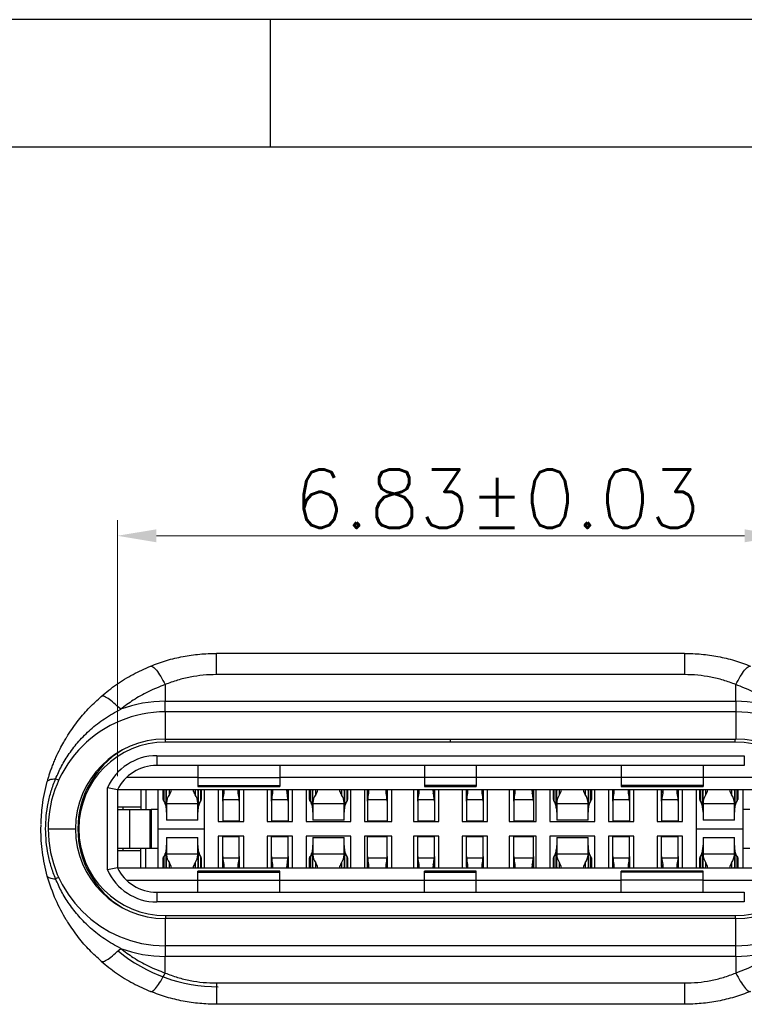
# Model space of a CAD drawing. Header units: inches. Extents: x 23.6 to 95.3, y 12.8 to 63.5.
# Tile 6 of 9: x 45.3 to 52.8, y 53.4 to 63.5. Entities that reach past the tile are written whole.
import ezdxf

# ---------------------------------------------------------------- set-up
doc = ezdxf.new("R2010")
doc.units = ezdxf.units.IN
doc.header["$MEASUREMENT"] = 0
doc.layers.add('DIM', color=3, linetype='Continuous', lineweight=9)
doc.styles.add('FAN', font='romans.shx')
doc.dimstyles.new('JUAN', dxfattribs={"dimscale": 0.4, "dimtxt": 1.5, "dimasz": 1, "dimexe": 0.4, "dimexo": 0.35, "dimgap": 0.2, "dimtad": 1, "dimzin": 0, "dimdsep": 46, "dimtxsty": 'FAN', "dimcen": 0, "dimclrd": 256, "dimclre": 256, "dimclrt": 6, "dimadec": 0, "dimazin": 0, "dimtfac": 1, "dimtmove": 0, "dimatfit": 3, "dimfxl": 1, "dimtolj": 1, "dimtzin": 0, "dimlwd": 9, "dimlwe": 9, "dimarcsym": 0})

# ---------------------------------------------------------------- blocks, each defined once
blk = doc.blocks.new('成品图框')
for p, q in [((1169.354, 45.473), (1097.653, 45.473)), ((1121.99, 45.473), (1121.99, 44.164)), ((1168.045, 44.164), (1098.962, 44.164))]:
    blk.add_line(p, q)
blk = doc.blocks.new('*D69')
at = {"layer": 'DEFPOINTS', "color": 0, "ltscale": 0.2, "transparency": 16777216}
for p in [(53.17, 58.249), (46.34, 55.643), (53.17, 55.643)]:
    blk.add_point(p, dxfattribs=at)
at = {"layer": 'DIM', "lineweight": 9, "ltscale": 0.2, "transparency": 16777216}
for p, q in [((46.34, 55.783), (46.34, 58.409)), ((53.17, 55.783), (53.17, 58.409)), ((46.74, 58.249), (52.77, 58.249))]:
    blk.add_line(p, q, dxfattribs=at)
at = {"layer": 'DIM', "ltscale": 0.2, "transparency": 16777216}
for points in [[(46.74, 58.315), (46.74, 58.182), (46.34, 58.249)], [(52.77, 58.315), (52.77, 58.182), (53.17, 58.249)]]:
    blk.add_solid(points, dxfattribs=at)
at = {"layer": 'DIM', "color": 6, "ltscale": 0.2, "transparency": 16777216, "insert": (50.233, 58.629), "char_height": 0.6, "attachment_point": 5, "style": 'FAN'}
blk.add_mtext('\\A1;6.83%%P0.03', dxfattribs=at)

msp = doc.modelspace()

# ---------------------------------------------------------------- linework, layer by layer
for p, q in [((47.355, 56.825), (47.355, 57.043)), ((52.155, 57.043), (47.355, 57.043)), ((52.155, 57.043), (52.155, 56.825)), ((52.155, 56.825), (47.355, 56.825)), ((46.83, 56.723), (46.83, 56.552)), ((52.68, 56.552), (52.68, 56.723)), ((46.83, 56.552), (52.68, 56.552)), ((52.68, 56.552), (52.68, 56.443)), ((46.83, 56.443), (46.83, 56.163)), ((52.68, 56.443), (46.83, 56.443)), ((52.68, 56.443), (52.68, 56.163)), ((46.83, 56.163), (52.68, 56.163)), ((46.835, 56.133), (46.835, 56.163)), ((49.755, 56.133), (49.755, 56.163)), ((52.675, 56.133), (52.675, 56.163)), ((49.755, 56.133), (46.835, 56.133)), ((52.675, 56.133), (49.755, 56.133)), ((46.743, 55.993), (52.767, 55.993)), ((46.743, 55.993), (46.743, 55.893)), ((52.767, 55.993), (52.767, 55.893)), ((52.767, 55.893), (46.743, 55.893)), ((47.165, 55.893), (47.165, 55.77)), ((48.005, 55.893), (48.005, 55.77)), ((49.49, 55.893), (49.49, 55.77)), ((50.02, 55.893), (50.02, 55.77)), ((51.505, 55.893), (51.505, 55.77)), ((52.345, 55.893), (52.345, 55.77)), ((46.437, 55.773), (47.165, 55.773)), ((47.165, 55.77), (48.005, 55.77)), ((47.165, 55.77), (47.165, 55.689)), ((48.005, 55.773), (49.49, 55.773)), ((48.005, 55.77), (48.005, 55.689)), ((50.02, 55.77), (49.49, 55.77)), ((49.49, 55.77), (49.49, 55.689)), ((50.02, 55.773), (51.505, 55.773)), ((50.02, 55.77), (50.02, 55.689)), ((52.345, 55.77), (51.505, 55.77)), ((51.505, 55.77), (51.505, 55.689)), ((52.345, 55.773), (53.073, 55.773)), ((52.345, 55.77), (52.345, 55.689)), ((46.24, 54.821), (46.24, 55.665)), ((46.34, 55.643), (46.24, 55.665)), ((47.165, 55.689), (48.005, 55.689)), ((47.165, 55.689), (47.165, 55.678)), ((47.165, 55.678), (48.005, 55.678)), ((48.005, 55.689), (48.005, 55.678)), ((50.02, 55.689), (49.49, 55.689)), ((49.49, 55.689), (49.49, 55.678)), ((49.49, 55.678), (50.02, 55.678)), ((50.02, 55.689), (50.02, 55.678)), ((52.345, 55.689), (51.505, 55.689)), ((51.505, 55.689), (51.505, 55.678)), ((51.505, 55.678), (52.345, 55.678)), ((52.345, 55.689), (52.345, 55.678)), ((46.34, 55.643), (46.34, 54.843)), ((53.17, 55.643), (46.34, 55.643)), ((46.58, 55.643), (46.58, 55.443)), ((46.632, 55.643), (46.632, 55.443)), ((46.755, 55.643), (46.755, 55.243)), ((46.81, 55.543), (46.81, 55.643)), ((46.815, 55.643), (46.815, 55.528)), ((46.84, 55.463), (46.84, 55.643)), ((46.845, 55.643), (46.845, 55.636)), ((46.845, 55.636), (46.845, 55.64)), ((46.845, 55.509), (46.845, 55.636)), ((46.874, 55.593), (46.874, 55.643)), ((47.137, 55.643), (47.137, 55.593)), ((47.165, 55.636), (47.165, 55.643)), ((47.165, 55.64), (47.165, 55.636)), ((47.165, 55.636), (47.165, 55.509)), ((47.17, 55.643), (47.17, 55.463)), ((47.195, 55.528), (47.195, 55.643)), ((47.2, 55.643), (47.2, 55.543)), ((47.235, 54.843), (47.235, 55.643)), ((47.375, 55.643), (47.375, 55.318)), ((47.42, 55.625), (47.42, 55.643)), ((47.42, 55.625), (47.421, 55.642)), ((47.42, 55.527), (47.42, 55.625)), ((47.431, 55.643), (47.431, 55.609)), ((47.58, 55.609), (47.58, 55.643)), ((47.59, 55.625), (47.59, 55.643)), ((47.59, 55.642), (47.59, 55.625)), ((47.59, 55.625), (47.59, 55.527)), ((47.635, 55.318), (47.635, 55.643)), ((47.875, 55.643), (47.875, 55.318)), ((47.92, 55.625), (47.92, 55.643)), ((47.92, 55.625), (47.921, 55.642)), ((47.92, 55.527), (47.92, 55.625)), ((47.931, 55.643), (47.931, 55.609)), ((48.08, 55.609), (48.08, 55.643)), ((48.09, 55.625), (48.09, 55.643)), ((48.09, 55.642), (48.09, 55.625)), ((48.09, 55.625), (48.09, 55.527)), ((48.135, 55.318), (48.135, 55.643)), ((48.275, 55.643), (48.275, 55.318)), ((48.31, 55.543), (48.31, 55.643)), ((48.315, 55.643), (48.315, 55.528)), ((48.34, 55.463), (48.34, 55.643)), ((48.345, 55.643), (48.345, 55.636)), ((48.345, 55.636), (48.345, 55.64)), ((48.345, 55.509), (48.345, 55.636)), ((48.374, 55.593), (48.374, 55.643)), ((48.637, 55.643), (48.637, 55.593)), ((48.665, 55.636), (48.665, 55.643)), ((48.665, 55.64), (48.665, 55.636)), ((48.665, 55.636), (48.665, 55.509)), ((48.67, 55.643), (48.67, 55.463)), ((48.695, 55.528), (48.695, 55.643)), ((48.7, 55.643), (48.7, 55.543)), ((48.735, 55.318), (48.735, 55.643)), ((48.875, 55.643), (48.875, 55.318)), ((48.905, 55.625), (48.905, 55.643)), ((48.905, 55.625), (48.906, 55.642)), ((48.905, 55.527), (48.905, 55.625)), ((48.916, 55.643), (48.916, 55.609)), ((49.095, 55.609), (49.095, 55.643)), ((49.105, 55.625), (49.105, 55.643)), ((49.105, 55.642), (49.105, 55.625)), ((49.105, 55.625), (49.105, 55.527)), ((49.155, 55.318), (49.155, 55.643)), ((49.375, 55.643), (49.375, 55.318)), ((49.42, 55.625), (49.42, 55.643)), ((49.42, 55.625), (49.421, 55.642)), ((49.42, 55.527), (49.42, 55.625)), ((49.431, 55.643), (49.431, 55.609)), ((49.58, 55.609), (49.58, 55.643)), ((49.59, 55.625), (49.59, 55.643)), ((49.59, 55.642), (49.59, 55.625)), ((49.59, 55.625), (49.59, 55.527)), ((49.635, 55.318), (49.635, 55.643)), ((49.875, 55.643), (49.875, 55.318)), ((49.92, 55.625), (49.92, 55.643)), ((49.92, 55.625), (49.921, 55.642)), ((49.92, 55.527), (49.92, 55.625)), ((49.931, 55.643), (49.931, 55.609)), ((50.08, 55.609), (50.08, 55.643)), ((50.09, 55.625), (50.09, 55.643)), ((50.09, 55.642), (50.09, 55.625)), ((50.09, 55.625), (50.09, 55.527)), ((50.135, 55.318), (50.135, 55.643)), ((50.355, 55.643), (50.355, 55.318)), ((50.405, 55.625), (50.405, 55.643)), ((50.405, 55.625), (50.406, 55.642)), ((50.405, 55.527), (50.405, 55.625)), ((50.416, 55.643), (50.416, 55.609)), ((50.595, 55.609), (50.595, 55.643)), ((50.605, 55.625), (50.605, 55.643)), ((50.605, 55.642), (50.605, 55.625)), ((50.605, 55.625), (50.605, 55.527)), ((50.635, 55.318), (50.635, 55.643)), ((50.775, 55.643), (50.775, 55.318)), ((50.81, 55.543), (50.81, 55.643)), ((50.815, 55.643), (50.815, 55.528)), ((50.84, 55.463), (50.84, 55.643)), ((50.845, 55.643), (50.845, 55.636)), ((50.845, 55.636), (50.845, 55.64)), ((50.845, 55.509), (50.845, 55.636)), ((50.874, 55.593), (50.874, 55.643)), ((51.137, 55.643), (51.137, 55.593)), ((51.165, 55.636), (51.165, 55.643)), ((51.165, 55.64), (51.165, 55.636)), ((51.165, 55.636), (51.165, 55.509)), ((51.17, 55.643), (51.17, 55.463)), ((51.195, 55.528), (51.195, 55.643)), ((51.2, 55.643), (51.2, 55.543)), ((51.235, 55.318), (51.235, 55.643)), ((51.375, 55.643), (51.375, 55.318)), ((51.42, 55.625), (51.42, 55.643)), ((51.42, 55.625), (51.421, 55.642)), ((51.42, 55.527), (51.42, 55.625)), ((51.431, 55.643), (51.431, 55.609)), ((51.58, 55.609), (51.58, 55.643)), ((51.59, 55.625), (51.59, 55.643)), ((51.59, 55.642), (51.59, 55.625)), ((51.59, 55.625), (51.59, 55.527)), ((51.635, 55.318), (51.635, 55.643)), ((51.875, 55.643), (51.875, 55.318)), ((51.92, 55.625), (51.92, 55.643)), ((51.92, 55.625), (51.921, 55.642)), ((51.92, 55.527), (51.92, 55.625)), ((51.931, 55.643), (51.931, 55.609)), ((52.08, 55.609), (52.08, 55.643)), ((52.09, 55.625), (52.09, 55.643)), ((52.09, 55.642), (52.09, 55.625)), ((52.09, 55.625), (52.09, 55.527)), ((52.135, 55.318), (52.135, 55.643)), ((52.275, 55.643), (52.275, 54.843)), ((52.31, 55.543), (52.31, 55.643)), ((52.315, 55.643), (52.315, 55.528)), ((52.34, 55.463), (52.34, 55.643)), ((52.345, 55.643), (52.345, 55.636)), ((52.345, 55.636), (52.345, 55.64)), ((52.345, 55.509), (52.345, 55.636)), ((52.374, 55.593), (52.374, 55.643)), ((52.637, 55.643), (52.637, 55.593)), ((52.665, 55.636), (52.665, 55.643)), ((52.665, 55.64), (52.665, 55.636)), ((52.665, 55.636), (52.665, 55.509)), ((52.67, 55.643), (52.67, 55.463)), ((52.695, 55.528), (52.695, 55.643)), ((52.7, 55.643), (52.7, 55.543)), ((52.755, 55.243), (52.755, 55.643)), ((46.34, 55.468), (46.58, 55.468)), ((46.4, 55.443), (46.4, 55.468)), ((46.815, 55.528), (46.829, 55.507)), ((46.837, 55.482), (46.84, 55.463)), ((46.845, 55.509), (46.845, 55.5)), ((47.165, 55.5), (46.845, 55.5)), ((46.845, 55.5), (46.845, 55.332)), ((47.165, 55.5), (47.165, 55.509)), ((47.165, 55.332), (47.165, 55.5)), ((47.17, 55.463), (47.174, 55.482)), ((47.182, 55.507), (47.195, 55.528)), ((47.421, 55.542), (47.42, 55.527)), ((47.42, 55.527), (47.42, 55.324)), ((47.59, 55.542), (47.421, 55.542)), ((47.59, 55.527), (47.59, 55.542)), ((47.59, 55.527), (47.59, 55.324)), ((47.921, 55.542), (47.92, 55.527)), ((47.92, 55.527), (47.92, 55.324)), ((48.09, 55.542), (47.921, 55.542)), ((48.09, 55.527), (48.09, 55.542)), ((48.09, 55.527), (48.09, 55.324)), ((48.315, 55.528), (48.329, 55.507)), ((48.337, 55.482), (48.34, 55.463)), ((48.345, 55.509), (48.345, 55.5)), ((48.665, 55.5), (48.345, 55.5)), ((48.345, 55.5), (48.345, 55.332)), ((48.665, 55.5), (48.665, 55.509)), ((48.665, 55.332), (48.665, 55.5)), ((48.67, 55.463), (48.674, 55.482)), ((48.682, 55.507), (48.695, 55.528)), ((48.906, 55.542), (48.905, 55.527)), ((48.905, 55.527), (48.905, 55.324)), ((49.105, 55.542), (48.906, 55.542)), ((49.105, 55.527), (49.105, 55.542)), ((49.105, 55.527), (49.105, 55.324)), ((49.421, 55.542), (49.42, 55.527)), ((49.42, 55.527), (49.42, 55.324)), ((49.59, 55.542), (49.421, 55.542)), ((49.59, 55.527), (49.59, 55.542)), ((49.59, 55.527), (49.59, 55.324)), ((49.921, 55.542), (49.92, 55.527)), ((49.92, 55.527), (49.92, 55.324)), ((50.09, 55.542), (49.921, 55.542)), ((50.09, 55.527), (50.09, 55.542)), ((50.09, 55.527), (50.09, 55.324)), ((50.406, 55.542), (50.405, 55.527)), ((50.405, 55.527), (50.405, 55.324)), ((50.605, 55.542), (50.406, 55.542)), ((50.605, 55.527), (50.605, 55.542)), ((50.605, 55.527), (50.605, 55.324)), ((50.815, 55.528), (50.829, 55.507)), ((50.837, 55.482), (50.84, 55.463)), ((50.845, 55.509), (50.845, 55.5)), ((51.165, 55.5), (50.845, 55.5)), ((50.845, 55.5), (50.845, 55.332)), ((51.165, 55.5), (51.165, 55.509)), ((51.165, 55.332), (51.165, 55.5)), ((51.17, 55.463), (51.174, 55.482)), ((51.182, 55.507), (51.195, 55.528)), ((51.421, 55.542), (51.42, 55.527)), ((51.42, 55.527), (51.42, 55.324)), ((51.59, 55.542), (51.421, 55.542)), ((51.59, 55.527), (51.59, 55.542)), ((51.59, 55.527), (51.59, 55.324)), ((51.921, 55.542), (51.92, 55.527)), ((51.92, 55.527), (51.92, 55.324)), ((52.09, 55.542), (51.921, 55.542)), ((52.09, 55.527), (52.09, 55.542)), ((52.09, 55.527), (52.09, 55.324)), ((52.315, 55.528), (52.329, 55.507)), ((52.337, 55.482), (52.34, 55.463)), ((52.345, 55.509), (52.345, 55.5)), ((52.665, 55.5), (52.345, 55.5)), ((52.345, 55.5), (52.345, 55.332)), ((52.665, 55.5), (52.665, 55.509)), ((52.665, 55.332), (52.665, 55.5)), ((52.67, 55.463), (52.674, 55.482)), ((52.682, 55.507), (52.695, 55.528)), ((46.34, 55.443), (46.463, 55.443)), ((46.463, 55.443), (46.463, 55.043)), ((46.463, 55.443), (46.672, 55.443)), ((46.672, 55.443), (46.672, 55.043)), ((46.672, 55.443), (46.685, 55.443)), ((46.685, 55.443), (46.685, 55.043)), ((46.755, 55.443), (46.685, 55.443)), ((46.845, 55.413), (46.845, 55.414)), ((48.345, 55.413), (48.345, 55.414)), ((52.345, 55.413), (52.345, 55.414)), ((52.825, 55.443), (52.755, 55.443)), ((45.555, 55.243), (45.558, 55.279)), ((46.755, 55.243), (47.235, 55.243)), ((46.755, 55.243), (46.755, 54.843)), ((47.165, 55.332), (46.845, 55.332)), ((47.375, 55.318), (47.635, 55.318)), ((47.42, 55.324), (47.59, 55.324)), ((47.875, 55.318), (48.135, 55.318)), ((47.92, 55.324), (48.09, 55.324)), ((48.275, 55.318), (48.735, 55.318)), ((48.665, 55.332), (48.345, 55.332)), ((48.875, 55.318), (49.155, 55.318)), ((48.905, 55.324), (49.105, 55.324)), ((49.375, 55.318), (49.635, 55.318)), ((49.42, 55.324), (49.59, 55.324)), ((49.875, 55.318), (50.135, 55.318)), ((49.92, 55.324), (50.09, 55.324)), ((50.355, 55.318), (50.635, 55.318)), ((50.405, 55.324), (50.605, 55.324)), ((50.775, 55.318), (51.235, 55.318)), ((51.165, 55.332), (50.845, 55.332)), ((51.375, 55.318), (51.635, 55.318)), ((51.42, 55.324), (51.59, 55.324)), ((51.875, 55.318), (52.135, 55.318)), ((51.92, 55.324), (52.09, 55.324)), ((52.275, 55.243), (52.755, 55.243)), ((52.665, 55.332), (52.345, 55.332)), ((52.755, 54.843), (52.755, 55.243)), ((46.845, 55.155), (47.165, 55.155)), ((46.845, 55.155), (46.845, 54.987)), ((47.165, 54.987), (47.165, 55.155)), ((47.635, 55.168), (47.375, 55.168)), ((47.375, 55.168), (47.375, 54.843)), ((47.59, 55.162), (47.42, 55.162)), ((47.42, 54.959), (47.42, 55.162)), ((47.59, 54.959), (47.59, 55.162)), ((47.635, 54.843), (47.635, 55.168)), ((48.135, 55.168), (47.875, 55.168)), ((47.875, 55.168), (47.875, 54.843)), ((48.09, 55.162), (47.92, 55.162)), ((47.92, 54.959), (47.92, 55.162)), ((48.09, 54.959), (48.09, 55.162)), ((48.135, 54.843), (48.135, 55.168)), ((48.735, 55.168), (48.275, 55.168)), ((48.275, 55.168), (48.275, 54.843)), ((48.345, 55.155), (48.665, 55.155)), ((48.345, 55.155), (48.345, 54.987)), ((48.665, 54.987), (48.665, 55.155)), ((48.735, 54.843), (48.735, 55.168)), ((49.155, 55.168), (48.875, 55.168)), ((48.875, 55.168), (48.875, 54.843)), ((49.105, 55.162), (48.905, 55.162)), ((48.905, 54.959), (48.905, 55.162)), ((49.105, 54.959), (49.105, 55.162)), ((49.155, 54.843), (49.155, 55.168)), ((49.635, 55.168), (49.375, 55.168)), ((49.375, 55.168), (49.375, 54.843)), ((49.59, 55.162), (49.42, 55.162)), ((49.42, 54.959), (49.42, 55.162)), ((49.59, 54.959), (49.59, 55.162)), ((49.635, 54.843), (49.635, 55.168)), ((50.135, 55.168), (49.875, 55.168)), ((49.875, 55.168), (49.875, 54.843)), ((50.09, 55.162), (49.92, 55.162)), ((49.92, 54.959), (49.92, 55.162)), ((50.09, 54.959), (50.09, 55.162)), ((50.135, 54.843), (50.135, 55.168)), ((50.635, 55.168), (50.355, 55.168)), ((50.355, 55.168), (50.355, 54.843)), ((50.605, 55.162), (50.405, 55.162)), ((50.405, 54.959), (50.405, 55.162)), ((50.605, 54.959), (50.605, 55.162)), ((50.635, 54.843), (50.635, 55.168)), ((51.235, 55.168), (50.775, 55.168)), ((50.775, 55.168), (50.775, 54.843)), ((50.845, 55.155), (51.165, 55.155)), ((50.845, 55.155), (50.845, 54.987)), ((51.165, 54.987), (51.165, 55.155)), ((51.235, 54.843), (51.235, 55.168)), ((51.635, 55.168), (51.375, 55.168)), ((51.375, 55.168), (51.375, 54.843)), ((51.59, 55.162), (51.42, 55.162)), ((51.42, 54.959), (51.42, 55.162)), ((51.59, 54.959), (51.59, 55.162)), ((51.635, 54.843), (51.635, 55.168)), ((52.135, 55.168), (51.875, 55.168)), ((51.875, 55.168), (51.875, 54.843)), ((52.09, 55.162), (51.92, 55.162)), ((51.92, 54.959), (51.92, 55.162)), ((52.09, 54.959), (52.09, 55.162)), ((52.135, 54.843), (52.135, 55.168)), ((52.345, 55.155), (52.665, 55.155)), ((52.345, 55.155), (52.345, 54.987)), ((52.665, 54.987), (52.665, 55.155)), ((46.34, 55.043), (46.463, 55.043)), ((46.4, 55.018), (46.4, 55.043)), ((46.463, 55.043), (46.672, 55.043)), ((46.58, 54.843), (46.58, 55.043)), ((46.632, 54.843), (46.632, 55.043)), ((46.672, 55.043), (46.685, 55.043)), ((46.685, 55.043), (46.755, 55.043)), ((46.845, 55.072), (46.845, 55.074)), ((48.345, 55.072), (48.345, 55.074)), ((52.345, 55.072), (52.345, 55.074)), ((52.755, 55.043), (52.825, 55.043)), ((46.58, 55.018), (46.34, 55.018)), ((46.81, 54.843), (46.81, 54.944)), ((46.829, 54.979), (46.815, 54.958)), ((46.815, 54.958), (46.815, 54.843)), ((46.84, 55.023), (46.837, 55.005)), ((46.84, 54.843), (46.84, 55.023)), ((46.845, 54.987), (46.845, 54.978)), ((46.845, 54.987), (47.165, 54.987)), ((46.845, 54.85), (46.845, 54.978)), ((47.165, 54.978), (47.165, 54.987)), ((47.165, 54.978), (47.165, 54.85)), ((47.174, 55.005), (47.17, 55.023)), ((47.17, 55.023), (47.17, 54.843)), ((47.195, 54.958), (47.182, 54.979)), ((47.195, 54.843), (47.195, 54.958)), ((47.2, 54.944), (47.2, 54.843)), ((47.42, 54.862), (47.42, 54.959)), ((47.42, 54.959), (47.421, 54.944)), ((47.421, 54.944), (47.59, 54.944)), ((47.59, 54.944), (47.59, 54.959)), ((47.59, 54.959), (47.59, 54.862)), ((47.92, 54.862), (47.92, 54.959)), ((47.92, 54.959), (47.921, 54.944)), ((47.921, 54.944), (48.09, 54.944)), ((48.09, 54.944), (48.09, 54.959)), ((48.09, 54.959), (48.09, 54.862)), ((48.31, 54.843), (48.31, 54.944)), ((48.329, 54.979), (48.315, 54.958)), ((48.315, 54.958), (48.315, 54.843)), ((48.34, 55.023), (48.337, 55.005)), ((48.34, 54.843), (48.34, 55.023)), ((48.345, 54.987), (48.345, 54.978)), ((48.345, 54.987), (48.665, 54.987)), ((48.345, 54.85), (48.345, 54.978)), ((48.665, 54.978), (48.665, 54.987)), ((48.665, 54.978), (48.665, 54.85)), ((48.674, 55.005), (48.67, 55.023)), ((48.67, 55.023), (48.67, 54.843)), ((48.695, 54.958), (48.682, 54.979)), ((48.695, 54.843), (48.695, 54.958)), ((48.7, 54.944), (48.7, 54.843)), ((48.905, 54.862), (48.905, 54.959)), ((48.905, 54.959), (48.906, 54.944)), ((48.906, 54.944), (49.105, 54.944)), ((49.105, 54.944), (49.105, 54.959)), ((49.105, 54.959), (49.105, 54.862)), ((49.42, 54.862), (49.42, 54.959)), ((49.42, 54.959), (49.421, 54.944)), ((49.421, 54.944), (49.59, 54.944)), ((49.59, 54.944), (49.59, 54.959)), ((49.59, 54.959), (49.59, 54.862)), ((49.92, 54.862), (49.92, 54.959)), ((49.92, 54.959), (49.921, 54.944)), ((49.921, 54.944), (50.09, 54.944)), ((50.09, 54.944), (50.09, 54.959)), ((50.09, 54.959), (50.09, 54.862)), ((50.405, 54.862), (50.405, 54.959)), ((50.405, 54.959), (50.406, 54.944)), ((50.406, 54.944), (50.605, 54.944)), ((50.605, 54.944), (50.605, 54.959)), ((50.605, 54.959), (50.605, 54.862)), ((50.81, 54.843), (50.81, 54.944)), ((50.829, 54.979), (50.815, 54.958)), ((50.815, 54.958), (50.815, 54.843)), ((50.84, 55.023), (50.837, 55.005)), ((50.84, 54.843), (50.84, 55.023)), ((50.845, 54.987), (50.845, 54.978)), ((50.845, 54.987), (51.165, 54.987)), ((50.845, 54.85), (50.845, 54.978)), ((51.165, 54.978), (51.165, 54.987)), ((51.165, 54.978), (51.165, 54.85)), ((51.174, 55.005), (51.17, 55.023)), ((51.17, 55.023), (51.17, 54.843)), ((51.195, 54.958), (51.182, 54.979)), ((51.195, 54.843), (51.195, 54.958)), ((51.2, 54.944), (51.2, 54.843)), ((51.42, 54.862), (51.42, 54.959)), ((51.42, 54.959), (51.421, 54.944)), ((51.421, 54.944), (51.59, 54.944)), ((51.59, 54.944), (51.59, 54.959)), ((51.59, 54.959), (51.59, 54.862)), ((51.92, 54.862), (51.92, 54.959)), ((51.92, 54.959), (51.921, 54.944)), ((51.921, 54.944), (52.09, 54.944)), ((52.09, 54.944), (52.09, 54.959)), ((52.09, 54.959), (52.09, 54.862)), ((52.31, 54.843), (52.31, 54.944)), ((52.329, 54.979), (52.315, 54.958)), ((52.315, 54.958), (52.315, 54.843)), ((52.34, 55.023), (52.337, 55.005)), ((52.34, 54.843), (52.34, 55.023)), ((52.345, 54.987), (52.345, 54.978)), ((52.345, 54.987), (52.665, 54.987)), ((52.345, 54.85), (52.345, 54.978)), ((52.665, 54.978), (52.665, 54.987)), ((52.665, 54.978), (52.665, 54.85)), ((52.674, 55.005), (52.67, 55.023)), ((52.67, 55.023), (52.67, 54.843)), ((52.695, 54.958), (52.682, 54.979)), ((52.695, 54.843), (52.695, 54.958)), ((52.7, 54.944), (52.7, 54.843)), ((46.34, 54.843), (46.24, 54.821)), ((46.34, 54.843), (53.17, 54.843)), ((46.845, 54.846), (46.845, 54.85)), ((46.845, 54.85), (46.845, 54.843)), ((46.874, 54.843), (46.874, 54.893)), ((47.137, 54.893), (47.137, 54.843)), ((47.165, 54.85), (47.165, 54.846)), ((47.165, 54.843), (47.165, 54.85)), ((47.421, 54.844), (47.42, 54.862)), ((47.42, 54.862), (47.42, 54.843)), ((47.431, 54.877), (47.431, 54.843)), ((47.58, 54.843), (47.58, 54.877)), ((47.59, 54.862), (47.59, 54.844)), ((47.59, 54.862), (47.59, 54.843)), ((47.921, 54.844), (47.92, 54.862)), ((47.92, 54.862), (47.92, 54.843)), ((47.931, 54.877), (47.931, 54.843)), ((48.08, 54.843), (48.08, 54.877)), ((48.09, 54.862), (48.09, 54.844)), ((48.09, 54.862), (48.09, 54.843)), ((48.345, 54.846), (48.345, 54.85)), ((48.345, 54.85), (48.345, 54.843)), ((48.374, 54.843), (48.374, 54.893)), ((48.637, 54.893), (48.637, 54.843)), ((48.665, 54.85), (48.665, 54.846)), ((48.665, 54.843), (48.665, 54.85)), ((48.906, 54.844), (48.905, 54.862)), ((48.905, 54.862), (48.905, 54.843)), ((48.916, 54.877), (48.916, 54.843)), ((49.095, 54.843), (49.095, 54.877)), ((49.105, 54.862), (49.105, 54.844)), ((49.105, 54.862), (49.105, 54.843)), ((49.421, 54.844), (49.42, 54.862)), ((49.42, 54.862), (49.42, 54.843)), ((49.431, 54.877), (49.431, 54.843)), ((49.58, 54.843), (49.58, 54.877)), ((49.59, 54.862), (49.59, 54.844)), ((49.59, 54.862), (49.59, 54.843)), ((49.921, 54.844), (49.92, 54.862)), ((49.92, 54.862), (49.92, 54.843)), ((49.931, 54.877), (49.931, 54.843)), ((50.08, 54.843), (50.08, 54.877)), ((50.09, 54.862), (50.09, 54.844)), ((50.09, 54.862), (50.09, 54.843)), ((50.406, 54.844), (50.405, 54.862)), ((50.405, 54.862), (50.405, 54.843)), ((50.416, 54.877), (50.416, 54.843)), ((50.595, 54.843), (50.595, 54.877)), ((50.605, 54.862), (50.605, 54.844)), ((50.605, 54.862), (50.605, 54.843)), ((50.845, 54.846), (50.845, 54.85)), ((50.845, 54.85), (50.845, 54.843)), ((50.874, 54.843), (50.874, 54.893)), ((51.137, 54.893), (51.137, 54.843)), ((51.165, 54.85), (51.165, 54.846)), ((51.165, 54.843), (51.165, 54.85)), ((51.421, 54.844), (51.42, 54.862)), ((51.42, 54.862), (51.42, 54.843)), ((51.431, 54.877), (51.431, 54.843)), ((51.58, 54.843), (51.58, 54.877)), ((51.59, 54.862), (51.59, 54.844)), ((51.59, 54.862), (51.59, 54.843)), ((51.921, 54.844), (51.92, 54.862)), ((51.92, 54.862), (51.92, 54.843)), ((51.931, 54.877), (51.931, 54.843)), ((52.08, 54.843), (52.08, 54.877)), ((52.09, 54.862), (52.09, 54.844)), ((52.09, 54.862), (52.09, 54.843)), ((52.345, 54.846), (52.345, 54.85)), ((52.345, 54.85), (52.345, 54.843)), ((52.374, 54.843), (52.374, 54.893)), ((52.637, 54.893), (52.637, 54.843)), ((52.665, 54.85), (52.665, 54.846)), ((52.665, 54.843), (52.665, 54.85)), ((48.005, 54.808), (47.165, 54.808)), ((47.165, 54.797), (47.165, 54.808)), ((47.165, 54.797), (48.005, 54.797)), ((47.165, 54.716), (47.165, 54.797)), ((48.005, 54.797), (48.005, 54.808)), ((48.005, 54.716), (48.005, 54.797)), ((50.02, 54.808), (49.49, 54.808)), ((49.49, 54.797), (49.49, 54.808)), ((49.49, 54.797), (50.02, 54.797)), ((49.49, 54.716), (49.49, 54.797)), ((50.02, 54.797), (50.02, 54.808)), ((50.02, 54.716), (50.02, 54.797)), ((52.345, 54.808), (51.505, 54.808)), ((51.505, 54.797), (51.505, 54.808)), ((52.345, 54.797), (51.505, 54.797)), ((51.505, 54.716), (51.505, 54.797)), ((52.345, 54.797), (52.345, 54.808)), ((52.345, 54.716), (52.345, 54.797)), ((47.165, 54.713), (46.437, 54.713)), ((47.165, 54.593), (47.165, 54.716)), ((47.165, 54.716), (48.005, 54.716)), ((48.005, 54.593), (48.005, 54.716)), ((49.49, 54.713), (48.005, 54.713)), ((49.49, 54.593), (49.49, 54.716)), ((49.49, 54.716), (50.02, 54.716)), ((50.02, 54.593), (50.02, 54.716)), ((51.505, 54.713), (50.02, 54.713)), ((52.345, 54.716), (51.505, 54.716)), ((51.505, 54.593), (51.505, 54.716)), ((52.345, 54.593), (52.345, 54.716)), ((53.073, 54.713), (52.345, 54.713)), ((46.743, 54.593), (52.767, 54.593)), ((46.743, 54.593), (46.743, 54.493)), ((52.767, 54.593), (52.767, 54.493)), ((52.767, 54.493), (46.743, 54.493)), ((46.835, 54.353), (52.675, 54.353)), ((46.835, 54.353), (46.835, 54.323)), ((52.675, 54.353), (52.675, 54.323)), ((46.83, 54.323), (46.83, 54.043)), ((52.68, 54.323), (46.83, 54.323)), ((52.68, 54.043), (52.68, 54.323)), ((52.68, 54.043), (46.83, 54.043)), ((46.83, 54.043), (46.83, 53.934)), ((52.68, 53.934), (52.68, 54.043)), ((52.68, 53.934), (46.83, 53.934)), ((46.83, 53.764), (46.83, 53.934)), ((52.68, 53.934), (52.68, 53.764)), ((47.355, 53.662), (52.155, 53.662)), ((47.355, 53.662), (47.355, 53.443)), ((52.155, 53.662), (52.155, 53.443)), ((52.155, 53.443), (47.355, 53.443))]:
    msp.add_line(p, q)
at = {"flags": 128}
msp.add_lwpolyline([(46.83, 56.443), (46.83, 56.445), (46.83, 56.451), (46.83, 56.46), (46.83, 56.473), (46.83, 56.489), (46.83, 56.507), (46.83, 56.529), (46.83, 56.552)], dxfattribs=at)
for centre, radius, start, end in [((46.83, 55.243), 1.309, 89.9999, 110.4069), ((52.68, 55.243), 1.309, 69.5932, 90), ((46.83, 55.243), 1.2, 90, 180.0009), ((52.68, 55.243), 1.2, 270, 90), ((46.83, 55.243), 0.92, 90, 180), ((52.68, 55.243), 0.92, 270, 90), ((46.88, 55.243), 0.945, 121.3216, 238.6784), ((46.835, 55.243), 0.89, 90, 270), ((52.675, 55.243), 0.89, 270, 90), ((46.743, 55.443), 0.55, 90, 156.1703), ((46.743, 55.443), 0.45, 90, 153.6122), ((47.022, 55.507), 0.143, 0.4616, 36.8056), ((48.522, 55.507), 0.143, 0.4616, 36.8056), ((52.522, 55.507), 0.143, 0.4618, 36.8056), ((46.83, 55.243), 1.2, 180.0009, 270), ((46.83, 55.243), 0.92, 180, 270), ((47.174, 54.943), 0.0267, 1.2571, 35.0333), ((48.674, 54.943), 0.0267, 1.2571, 35.0333), ((52.674, 54.943), 0.0267, 1.258, 35.0324), ((46.743, 55.043), 0.45, 206.3878, 270), ((46.743, 55.043), 0.55, 203.8297, 270), ((47.375, 55.243), 1.62, 230.5978, 270), ((46.83, 55.243), 1.309, 249.5932, 270), ((52.68, 55.243), 1.309, 270, 290.4068)]:
    msp.add_arc(centre, radius, start, end)
for centre, major_axis, ratio, start_param, end_param in [((47.045, 55.509), (0.2, 0), 0.822523, 2.600493, 3.141593), ((46.745, 55.657), (0.15, 0), 0.822523, 5.742086, 6.171769), ((47.265, 55.657), (0.15, 0), 0.822523, 3.253009, 3.682692), ((47.72, 55.527), (0, 0.312), 0.960183, 1.305887, 1.522592), ((47.305, 55.644), (0, 0.135), 0.960183, 4.44748, 4.712389), ((47.705, 55.644), (0, 0.135), 0.960183, 1.570796, 1.835706), ((47.29, 55.527), (0, 0.312), 0.960183, 4.760594, 4.977298), ((48.22, 55.527), (0, 0.312), 0.960183, 1.305887, 1.522592), ((47.805, 55.644), (0, 0.135), 0.960183, 4.44748, 4.712389), ((48.205, 55.644), (0, 0.135), 0.960183, 1.570796, 1.835706), ((47.79, 55.527), (0, 0.312), 0.960183, 4.760594, 4.977298), ((48.545, 55.509), (0.2, 0), 0.822523, 2.600493, 3.141593), ((48.245, 55.657), (0.15, 0), 0.822523, 5.742086, 6.171769), ((48.765, 55.657), (0.15, 0), 0.822523, 3.253009, 3.682692), ((49.205, 55.527), (0, 0.312), 0.960183, 1.305887, 1.522592), ((48.79, 55.644), (0, 0.135), 0.960183, 4.44748, 4.712389), ((49.22, 55.644), (0, 0.135), 0.960183, 1.570796, 1.835706), ((48.805, 55.527), (0, 0.312), 0.960183, 4.760594, 4.977298), ((49.72, 55.527), (0, 0.312), 0.960183, 1.305887, 1.522592), ((49.305, 55.644), (0, 0.135), 0.960183, 4.44748, 4.712389), ((49.705, 55.644), (0, 0.135), 0.960183, 1.570796, 1.835706), ((49.29, 55.527), (0, 0.312), 0.960183, 4.760594, 4.977298), ((50.22, 55.527), (0, 0.312), 0.960183, 1.305887, 1.522592), ((49.805, 55.644), (0, 0.135), 0.960183, 4.44748, 4.712389), ((50.205, 55.644), (0, 0.135), 0.960183, 1.570796, 1.835706), ((49.79, 55.527), (0, 0.312), 0.960183, 4.760594, 4.977298), ((50.705, 55.527), (0, 0.312), 0.960183, 1.305887, 1.522592), ((50.29, 55.644), (0, 0.135), 0.960183, 4.44748, 4.712389), ((50.72, 55.644), (0, 0.135), 0.960183, 1.570796, 1.835706), ((50.305, 55.527), (0, 0.312), 0.960183, 4.760594, 4.977298), ((51.045, 55.509), (0.2, 0), 0.822523, 2.600493, 3.141593), ((50.745, 55.657), (0.15, 0), 0.822523, 5.742086, 6.171769), ((51.265, 55.657), (0.15, 0), 0.822523, 3.253009, 3.682692), ((50.965, 55.509), (0.2, 0), 0.822523, 0, 0.5411), ((51.72, 55.527), (0, 0.312), 0.960183, 1.305887, 1.522592), ((51.305, 55.644), (0, 0.135), 0.960183, 4.44748, 4.712389), ((51.705, 55.644), (0, 0.135), 0.960183, 1.570796, 1.835706), ((51.29, 55.527), (0, 0.312), 0.960183, 4.760594, 4.977298), ((52.22, 55.527), (0, 0.312), 0.960183, 1.305887, 1.522592), ((51.805, 55.644), (0, 0.135), 0.960183, 4.44748, 4.712389), ((52.205, 55.644), (0, 0.135), 0.960183, 1.570796, 1.835706), ((51.79, 55.527), (0, 0.312), 0.960183, 4.760594, 4.977298), ((52.545, 55.509), (0.2, 0), 0.822523, 2.600493, 3.141593), ((52.245, 55.657), (0.15, 0), 0.822523, 5.742086, 6.171769), ((52.765, 55.657), (0.15, 0), 0.822523, 3.253009, 3.682692), ((47.31, 55.543), (0.5, 0), 0.212557, 3.141593, 3.280689), ((46.824, 55.36), (0, 0.15), 0.14, 5.654867, 6.073746), ((46.345, 55.413), (0.5, 0), 0.726543, 0.004407, 0.139096), ((47.665, 55.413), (0.5, 0), 0.726543, 3.002497, 3.137186), ((47.186, 55.36), (0, 0.15), 0.14, 0.20944, 0.628319), ((46.7, 55.543), (0.5, 0), 0.212557, 6.144089, 6.283185), ((48.81, 55.543), (0.5, 0), 0.212557, 3.141593, 3.280689), ((48.324, 55.36), (0, 0.15), 0.14, 5.654867, 6.073746), ((47.845, 55.413), (0.5, 0), 0.726543, 0.004407, 0.139096), ((49.165, 55.413), (0.5, 0), 0.726543, 3.002497, 3.137186), ((48.686, 55.36), (0, 0.15), 0.14, 0.20944, 0.628319), ((48.2, 55.543), (0.5, 0), 0.212557, 6.144089, 6.283185), ((51.31, 55.543), (0.5, 0), 0.212557, 3.141593, 3.280689), ((50.824, 55.36), (0, 0.15), 0.14, 5.654867, 6.073746), ((50.345, 55.413), (0.5, 0), 0.726543, 0.004407, 0.139096), ((51.665, 55.413), (0.5, 0), 0.726543, 3.002497, 3.137186), ((51.186, 55.36), (0, 0.15), 0.14, 0.20944, 0.628319), ((50.7, 55.543), (0.5, 0), 0.212557, 6.144089, 6.283185), ((52.81, 55.543), (0.5, 0), 0.212557, 3.141593, 3.280689), ((52.324, 55.36), (0, 0.15), 0.14, 5.654867, 6.073746), ((51.845, 55.413), (0.5, 0), 0.726543, 0.004407, 0.139096), ((53.165, 55.413), (0.5, 0), 0.726543, 3.002497, 3.137186), ((52.686, 55.36), (0, 0.15), 0.14, 0.20944, 0.628319), ((52.2, 55.543), (0.5, 0), 0.212557, 6.144089, 6.283185), ((46.345, 55.074), (0.5, 0), 0.726543, 6.144089, 6.278779), ((47.665, 55.074), (0.5, 0), 0.726543, 3.145999, 3.280689), ((47.845, 55.074), (0.5, 0), 0.726543, 6.144089, 6.278779), ((49.165, 55.074), (0.5, 0), 0.726543, 3.145999, 3.280689), ((50.345, 55.074), (0.5, 0), 0.726543, 6.144089, 6.278779), ((51.665, 55.074), (0.5, 0), 0.726543, 3.145999, 3.280689), ((51.845, 55.074), (0.5, 0), 0.726543, 6.144089, 6.278779), ((53.165, 55.074), (0.5, 0), 0.726543, 3.145999, 3.280689), ((47.31, 54.944), (0.5, 0), 0.212557, 3.002497, 3.141593), ((46.824, 55.126), (0, 0.15), 0.14, 3.351032, 3.769911), ((47.045, 54.978), (0.2, 0), 0.822523, 3.141593, 3.682692), ((46.965, 54.978), (0.2, 0), 0.822523, 5.742086, 6.283185), ((47.186, 55.126), (0, 0.15), 0.14, 2.513274, 2.932153), ((47.72, 54.959), (0, 0.312), 0.960183, 1.619001, 1.835706), ((47.29, 54.959), (0, 0.312), 0.960183, 4.44748, 4.664184), ((48.22, 54.959), (0, 0.312), 0.960183, 1.619001, 1.835706), ((47.79, 54.959), (0, 0.312), 0.960183, 4.44748, 4.664184), ((48.81, 54.944), (0.5, 0), 0.212557, 3.002497, 3.141593), ((48.324, 55.126), (0, 0.15), 0.14, 3.351032, 3.769911), ((48.545, 54.978), (0.2, 0), 0.822523, 3.141593, 3.682692), ((48.465, 54.978), (0.2, 0), 0.822523, 5.742086, 6.283185), ((48.686, 55.126), (0, 0.15), 0.14, 2.513274, 2.932153), ((49.205, 54.959), (0, 0.312), 0.960183, 1.619001, 1.835706), ((48.805, 54.959), (0, 0.312), 0.960183, 4.44748, 4.664184), ((49.72, 54.959), (0, 0.312), 0.960183, 1.619001, 1.835706), ((49.29, 54.959), (0, 0.312), 0.960183, 4.44748, 4.664184), ((50.22, 54.959), (0, 0.312), 0.960183, 1.619001, 1.835706), ((49.79, 54.959), (0, 0.312), 0.960183, 4.44748, 4.664184), ((50.705, 54.959), (0, 0.312), 0.960183, 1.619001, 1.835706), ((50.305, 54.959), (0, 0.312), 0.960183, 4.44748, 4.664184), ((51.31, 54.944), (0.5, 0), 0.212557, 3.002497, 3.141593), ((50.824, 55.126), (0, 0.15), 0.14, 3.351032, 3.769911), ((51.045, 54.978), (0.2, 0), 0.822523, 3.141593, 3.682692), ((50.965, 54.978), (0.2, 0), 0.822523, 5.742086, 6.283185), ((51.186, 55.126), (0, 0.15), 0.14, 2.513274, 2.932153), ((50.7, 54.944), (0.5, 0), 0.212557, 0, 0.139096), ((51.72, 54.959), (0, 0.312), 0.960183, 1.619001, 1.835706), ((51.29, 54.959), (0, 0.312), 0.960183, 4.44748, 4.664184), ((52.22, 54.959), (0, 0.312), 0.960183, 1.619001, 1.835706), ((51.79, 54.959), (0, 0.312), 0.960183, 4.44748, 4.664184), ((52.81, 54.944), (0.5, 0), 0.212557, 3.002497, 3.141593), ((52.324, 55.126), (0, 0.15), 0.14, 3.351032, 3.769911), ((52.545, 54.978), (0.2, 0), 0.822523, 3.141593, 3.682692), ((52.465, 54.978), (0.2, 0), 0.822523, 5.742086, 6.283185), ((52.686, 55.126), (0, 0.15), 0.14, 2.513274, 2.932153), ((46.745, 54.829), (0.15, 0), 0.822523, 0.111416, 0.5411), ((47.265, 54.829), (0.15, 0), 0.822523, 2.600493, 3.030177), ((47.305, 54.842), (0, 0.135), 0.960183, 4.712389, 4.977298), ((47.705, 54.842), (0, 0.135), 0.960183, 1.305887, 1.570796), ((47.805, 54.842), (0, 0.135), 0.960183, 4.712389, 4.977298), ((48.205, 54.842), (0, 0.135), 0.960183, 1.305887, 1.570796), ((48.245, 54.829), (0.15, 0), 0.822523, 0.111416, 0.5411), ((48.765, 54.829), (0.15, 0), 0.822523, 2.600493, 3.030177), ((48.79, 54.842), (0, 0.135), 0.960183, 4.712389, 4.977298), ((49.22, 54.842), (0, 0.135), 0.960183, 1.305887, 1.570796), ((49.305, 54.842), (0, 0.135), 0.960183, 4.712389, 4.977298), ((49.705, 54.842), (0, 0.135), 0.960183, 1.305887, 1.570796), ((49.805, 54.842), (0, 0.135), 0.960183, 4.712389, 4.977298), ((50.205, 54.842), (0, 0.135), 0.960183, 1.305887, 1.570796), ((50.29, 54.842), (0, 0.135), 0.960183, 4.712389, 4.977298), ((50.72, 54.842), (0, 0.135), 0.960183, 1.305887, 1.570796), ((50.745, 54.829), (0.15, 0), 0.822523, 0.111416, 0.5411), ((51.265, 54.829), (0.15, 0), 0.822523, 2.600493, 3.030177), ((51.305, 54.842), (0, 0.135), 0.960183, 4.712389, 4.977298), ((51.705, 54.842), (0, 0.135), 0.960183, 1.305887, 1.570796), ((51.805, 54.842), (0, 0.135), 0.960183, 4.712389, 4.977298), ((52.205, 54.842), (0, 0.135), 0.960183, 1.305887, 1.570796), ((52.245, 54.829), (0.15, 0), 0.822523, 0.111416, 0.5411), ((52.765, 54.829), (0.15, 0), 0.822523, 2.600493, 3.030177)]:
    msp.add_ellipse(centre, major_axis=major_axis, ratio=ratio, start_param=start_param, end_param=end_param)
for points, knots in [([(46.68, 56.912), (46.735, 56.932), (46.843, 56.973), (47.012, 57.013), (47.183, 57.038), (47.298, 57.042), (47.355, 57.043)], [0, 0, 0, 0, 0.253505, 0.504448, 0.753164, 1, 1, 1, 1]), ([(52.155, 57.043), (52.212, 57.042), (52.327, 57.038), (52.498, 57.013), (52.667, 56.973), (52.776, 56.932), (52.83, 56.912)], [0, 0, 0, 0, 0.246832, 0.495547, 0.746491, 1, 1, 1, 1]), ([(46.175, 56.602), (46.226, 56.644), (46.329, 56.727), (46.499, 56.831), (46.62, 56.885), (46.68, 56.912)], [0, 0, 0, 0, 0.333333, 0.666666, 1, 1, 1, 1]), ([(46.68, 56.912), (46.688, 56.912), (46.703, 56.911), (46.74, 56.873), (46.784, 56.81), (46.815, 56.751), (46.83, 56.723)], [0, 0, 0, 0, 0.244887, 0.5, 0.755114, 1, 1, 1, 1]), ([(52.68, 56.723), (52.696, 56.751), (52.727, 56.81), (52.77, 56.873), (52.807, 56.911), (52.823, 56.912), (52.83, 56.912)], [0, 0, 0, 0, 0.244885, 0.499999, 0.755113, 1, 1, 1, 1]), ([(47.355, 56.825), (47.31, 56.824), (47.22, 56.821), (47.087, 56.801), (46.956, 56.77), (46.872, 56.738), (46.83, 56.723)], [0, 0, 0, 0, 0.2497, 0.49767, 0.746816, 1, 1, 1, 1]), ([(52.68, 56.723), (52.638, 56.738), (52.554, 56.77), (52.423, 56.801), (52.29, 56.821), (52.2, 56.824), (52.155, 56.825)], [0, 0, 0, 0, 0.253184, 0.502329, 0.7503, 1, 1, 1, 1]), ([(46.83, 56.723), (46.771, 56.699), (46.658, 56.654), (46.505, 56.568), (46.416, 56.502), (46.374, 56.47)], [0, 0, 0, 0, 0.364972, 0.697437, 1, 1, 1, 1]), ([(53.137, 56.47), (53.094, 56.502), (53.005, 56.568), (52.853, 56.654), (52.739, 56.699), (52.68, 56.723)], [0, 0, 0, 0, 0.302511, 0.634974, 1, 1, 1, 1]), ([(45.834, 56.205), (45.869, 56.257), (45.937, 56.357), (46.052, 56.489), (46.135, 56.565), (46.175, 56.602)], [0, 0, 0, 0, 0.358943, 0.692238, 1, 1, 1, 1]), ([(46.374, 56.47), (46.35, 56.492), (46.302, 56.538), (46.242, 56.583), (46.196, 56.608), (46.182, 56.604), (46.175, 56.602)], [0, 0, 0, 0, 0.244917, 0.499995, 0.755071, 1, 1, 1, 1]), ([(45.707, 55.756), (45.726, 55.8), (45.766, 55.889), (45.846, 56.018), (45.945, 56.146), (46.066, 56.267), (46.209, 56.379), (46.318, 56.439), (46.374, 56.47)], [0, 0, 0, 0, 0.142858, 0.294643, 0.455738, 0.626611, 0.807815, 1, 1, 1, 1]), ([(45.621, 55.727), (45.625, 55.738), (45.631, 55.762), (45.643, 55.798), (45.656, 55.838), (45.672, 55.881), (45.69, 55.927), (45.716, 55.989), (45.749, 56.058), (45.786, 56.126), (45.813, 56.172), (45.828, 56.196), (45.834, 56.205)], [0, 0, 0, 0, 0.066135, 0.139146, 0.219037, 0.305809, 0.399464, 0.500004, 0.69125, 0.838335, 0.941253, 1, 1, 1, 1]), ([(45.707, 54.73), (45.691, 54.771), (45.66, 54.853), (45.629, 54.981), (45.609, 55.111), (45.603, 55.243), (45.609, 55.375), (45.629, 55.505), (45.66, 55.633), (45.691, 55.715), (45.707, 55.756)], [0, 0, 0, 0, 0.125163, 0.249557, 0.374054, 0.499591, 0.625468, 0.750221, 0.874774, 1, 1, 1, 1]), ([(45.621, 55.727), (45.627, 55.735), (45.638, 55.751), (45.684, 55.755), (45.707, 55.756)], [0, 0, 0, 0, 0.5, 1, 1, 1, 1]), ([(45.739, 55.742), (45.737, 55.742), (45.734, 55.744), (45.716, 55.752), (45.707, 55.756)], [0, 0, 0, 0, 0.499999, 1, 1, 1, 1]), ([(45.558, 55.289), (45.561, 55.354), (45.566, 55.503), (45.602, 55.646), (45.621, 55.727)], [0, 0, 0, 0, 0.438572, 1, 1, 1, 1]), ([(45.621, 54.759), (45.602, 54.84), (45.564, 54.998), (45.558, 55.162), (45.555, 55.243)], [0, 0, 0, 0, 0.509371, 1, 1, 1, 1]), ([(45.63, 55.243), (45.634, 55.243), (45.643, 55.243), (45.706, 55.243), (45.798, 55.243), (45.873, 55.243), (45.91, 55.243)], [0, 0, 0, 0, 0.25, 0.499999, 0.75, 1, 1, 1, 1]), ([(45.621, 54.759), (45.627, 54.752), (45.638, 54.736), (45.684, 54.732), (45.707, 54.73)], [0, 0, 0, 0, 0.500001, 1, 1, 1, 1]), ([(45.832, 54.284), (45.827, 54.292), (45.781, 54.366), (45.699, 54.52), (45.648, 54.676), (45.621, 54.759)], [0, 0, 0, 0, 0.056121, 0.498906, 1, 1, 1, 1]), ([(45.739, 54.745), (45.737, 54.744), (45.734, 54.743), (45.716, 54.734), (45.707, 54.73)], [0, 0, 0, 0, 0.499999, 1, 1, 1, 1]), ([(46.374, 54.016), (46.318, 54.047), (46.209, 54.107), (46.066, 54.22), (45.946, 54.341), (45.847, 54.468), (45.766, 54.597), (45.726, 54.686), (45.707, 54.73)], [0, 0, 0, 0, 0.192064, 0.373197, 0.544047, 0.705169, 0.857025, 1, 1, 1, 1]), ([(46.175, 53.884), (46.135, 53.921), (46.051, 53.998), (45.935, 54.131), (45.868, 54.231), (45.832, 54.284)], [0, 0, 0, 0, 0.307684, 0.640979, 1, 1, 1, 1]), ([(46.175, 53.884), (46.182, 53.882), (46.196, 53.878), (46.242, 53.903), (46.302, 53.949), (46.35, 53.994), (46.374, 54.016)], [0, 0, 0, 0, 0.244919, 0.499991, 0.755066, 1, 1, 1, 1]), ([(46.374, 54.016), (46.416, 53.985), (46.505, 53.918), (46.658, 53.832), (46.771, 53.787), (46.83, 53.764)], [0, 0, 0, 0, 0.302511, 0.634973, 1, 1, 1, 1]), ([(52.68, 53.764), (52.739, 53.787), (52.853, 53.832), (53.005, 53.918), (53.094, 53.985), (53.137, 54.016)], [0, 0, 0, 0, 0.365022, 0.697485, 1, 1, 1, 1]), ([(46.175, 53.884), (46.226, 53.843), (46.329, 53.759), (46.499, 53.655), (46.62, 53.601), (46.68, 53.575)], [0, 0, 0, 0, 0.333334, 0.666667, 1, 1, 1, 1]), ([(46.68, 53.575), (46.688, 53.575), (46.703, 53.575), (46.74, 53.614), (46.784, 53.676), (46.815, 53.735), (46.83, 53.764)], [0, 0, 0, 0, 0.244887, 0.500001, 0.755115, 1, 1, 1, 1]), ([(46.83, 53.764), (46.872, 53.748), (46.956, 53.717), (47.087, 53.685), (47.22, 53.665), (47.31, 53.663), (47.355, 53.662)], [0, 0, 0, 0, 0.253184, 0.50233, 0.750301, 1, 1, 1, 1]), ([(52.155, 53.662), (52.2, 53.663), (52.29, 53.665), (52.423, 53.685), (52.554, 53.717), (52.638, 53.748), (52.68, 53.764)], [0, 0, 0, 0, 0.2497, 0.49767, 0.746816, 1, 1, 1, 1]), ([(52.68, 53.764), (52.696, 53.735), (52.727, 53.676), (52.77, 53.614), (52.807, 53.575), (52.823, 53.575), (52.83, 53.575)], [0, 0, 0, 0, 0.2448855, 0.499999, 0.7551131, 1, 1, 1, 1]), ([(47.355, 53.443), (47.298, 53.445), (47.183, 53.448), (47.012, 53.474), (46.843, 53.514), (46.735, 53.554), (46.68, 53.575)], [0, 0, 0, 0, 0.246831, 0.495546, 0.74649, 1, 1, 1, 1]), ([(52.83, 53.575), (52.776, 53.554), (52.667, 53.514), (52.498, 53.474), (52.327, 53.448), (52.212, 53.445), (52.155, 53.443)], [0, 0, 0, 0, 0.253505, 0.504448, 0.753165, 1, 1, 1, 1])]:
    msp.add_open_spline(points, degree=3, knots=knots)

# ---------------------------------------------------------------- block references
msp.add_blockref('成品图框', (-1074.084, 18.07))

# ---------------------------------------------------------------- dimensions: what is measured, and where the dimension line sits
at = {"layer": 'DIM', "ltscale": 0.2}
dim = msp.add_linear_dim(base=(53.17, 58.249), p1=(46.34, 55.643), p2=(53.17, 55.643), text='<>%%P0.03', dimstyle='JUAN', dxfattribs=at)
dim.commit()
dim.dimension.update_dxf_attribs({"geometry": '*D69', "text_midpoint": (50.233, 58.249), "dimtype": 160})

doc.saveas('drawing.dxf')
